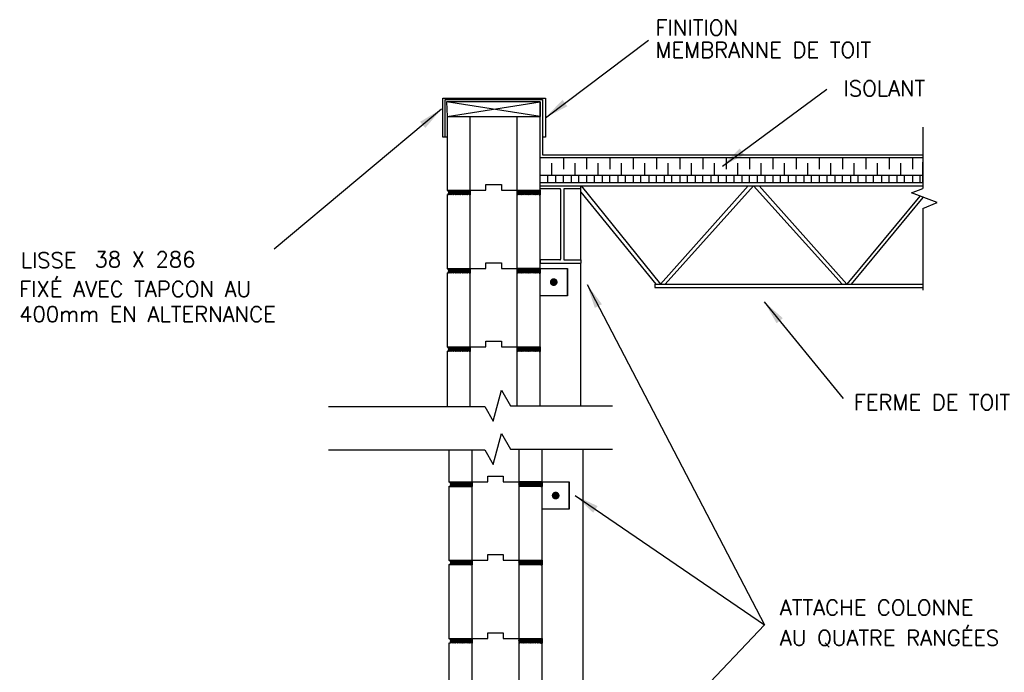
# Model space of a CAD drawing. Extents: x -8161 to 38956, y 80 to 6396.
# Tile 11 of 14: x 25741 to 28280, y 2611 to 4294. Entities that reach past the tile are written whole.
import ezdxf

# ---------------------------------------------------------------- set-up
doc = ezdxf.new("R2010")
doc.units = 0
doc.layers.get('0').update_dxf_attribs({"linetype": 'CONTINUOUS'})
for name, color, linetype in [('ACIER', 6, 'CONTINUOUS'), ('BOIS', 2, 'CONTINUOUS'), ('DIVISION', 211, 'CONTINUOUS'), ('FINITION', 5, 'CONTINUOUS'), ('ISOBLOC', 3, 'CONTINUOUS'), ('ISOLANT', 9, 'CONTINUOUS'), ('MEMBRANNE TOIT', 130, 'CONTINUOUS'), ('MORTIER', 8, 'CONTINUOUS'), ('SPECIFICATION', 1, 'CONTINUOUS')]:
    doc.layers.add(name, color=color, linetype=linetype)
doc.styles.add('ROMANS', font='romans')
doc.dimstyles.new('TGC', dxfattribs={"dimtxt": 2, "dimasz": 3, "dimexe": 2.5, "dimexo": 2.5, "dimgap": 1, "dimtad": 2, "dimdec": 0, "dimzin": 9, "dimtxsty": 'ROMANS', "dimblk": 'OBLIQUE', "dimcen": 1, "dimdle": 1.5, "dimclrd": 1, "dimclre": 1, "dimclrt": 1, "dimaunit": 1, "dimadec": 4, "dimazin": 0, "dimtfac": 1, "dimtdec": 0, "dimtmove": 0, "dimatfit": 3, "dimfxl": 1, "dimtzin": 0, "dimarcsym": 0})

# ---------------------------------------------------------------- blocks, each defined once
blk = doc.blocks.new('_Oblique')
at = {"color": 0, "linetype": 'ByBlock', "lineweight": -2}
blk.add_line((-0.5, -0.5), (0.5, 0.5), dxfattribs=at)

msp = doc.modelspace()

# ---------------------------------------------------------------- hatches: boundary and pattern name
at = {"layer": 'MORTIER'}
h = msp.add_hatch(dxfattribs=at)
h.set_pattern_fill('STEEL', color=256, style=0)
h.set_pattern_definition([(45, (22839.0332, 2147.564), (-2.245064, 2.245064), []), (45, (22839.0332, 2149.1516), (-2.245064, 2.245064), [])])
h.paths.add_polyline_path([(27083, 3842.6), (27083, 3854.6), (27023, 3854.6), (27023, 3842.6)])
h.paths.add_polyline_path([(26843, 3854.6, -0.746287), (26843, 3842.6), (26903, 3842.6), (26903, 3854.6)])
h = msp.add_hatch(dxfattribs=at)
h.set_pattern_fill('STEEL', color=256, style=0)
h.set_pattern_definition([(45, (22839.0332, 1945.564), (-2.245064, 2.245064), []), (45, (22839.0332, 1947.1516), (-2.245064, 2.245064), [])])
h.paths.add_polyline_path([(27083, 3640.6), (27083, 3652.6), (27023, 3652.6), (27023, 3640.6)])
h.paths.add_polyline_path([(26843, 3652.6, -0.746287), (26843, 3640.6), (26903, 3640.6), (26903, 3652.6)])
h = msp.add_hatch(dxfattribs=at)
h.set_pattern_fill('STEEL', color=256, style=0)
h.set_pattern_definition([(45, (22839.0332, 1743.564), (-2.245064, 2.245064), []), (45, (22839.0332, 1745.1516), (-2.245064, 2.245064), [])])
h.paths.add_polyline_path([(27083, 3438.6), (27083, 3450.6), (27023, 3450.6), (27023, 3438.6)])
h.paths.add_polyline_path([(26843, 3450.6, -0.746287), (26843, 3438.6), (26903, 3438.6), (26903, 3450.6)])
h = msp.add_hatch(dxfattribs=at)
h.set_pattern_fill('STEEL', color=256, style=0)
h.set_pattern_definition([(45, (22844.0043, 1395.1165), (-2.245064, 2.245064), []), (45, (22844.0043, 1396.704), (-2.245064, 2.245064), [])])
h.paths.add_polyline_path([(27087.9, 3090.1), (27087.9, 3102.1), (27027.9, 3102.1), (27027.9, 3090.1)])
h.paths.add_polyline_path([(26847.9, 3102.1, -0.746287), (26847.9, 3090.1), (26907.9, 3090.1), (26907.9, 3102.1)])
h = msp.add_hatch(dxfattribs=at)
h.set_pattern_fill('STEEL', color=256, style=0)
h.set_pattern_definition([(45, (22844.0043, 1193.1165), (-2.245064, 2.245064), []), (45, (22844.0043, 1194.704), (-2.245064, 2.245064), [])])
h.paths.add_polyline_path([(27087.9, 2888.1), (27087.9, 2900.1), (27027.9, 2900.1), (27027.9, 2888.1)])
h.paths.add_polyline_path([(26847.9, 2900.1, -0.746287), (26847.9, 2888.1), (26907.9, 2888.1), (26907.9, 2900.1)])
h = msp.add_hatch(dxfattribs=at)
h.set_pattern_fill('STEEL', color=256, style=0)
h.set_pattern_definition([(45, (22844.0043, 991.1165), (-2.245064, 2.245064), []), (45, (22844.0043, 992.704), (-2.245064, 2.245064), [])])
h.paths.add_polyline_path([(27087.9, 2686.1), (27087.9, 2698.1), (27027.9, 2698.1), (27027.9, 2686.1)])
h.paths.add_polyline_path([(26847.9, 2698.1, -0.746287), (26847.9, 2686.1), (26907.9, 2686.1), (26907.9, 2698.1)])

# ---------------------------------------------------------------- linework, layer by layer
at = {"layer": 'ACIER'}
for p, q in [((28069.6, 3874.3), (28069.6, 3926.7)), ((27083, 3893.8), (28069.6, 3893.8)), ((27103, 3874.3), (27103, 3893.8)), ((27103, 3893.8), (27123, 3893.8)), ((27123, 3893.8), (27123, 3874.3)), ((27143, 3874.3), (27143, 3893.8)), ((27143, 3874.3), (27143, 3893.8)), ((27163, 3893.8), (27163, 3874.3)), ((27183, 3874.3), (27183, 3893.8)), ((27183, 3874.3), (27183, 3893.8)), ((27203, 3893.8), (27203, 3874.3)), ((27223, 3874.3), (27223, 3893.8)), ((27223, 3874.3), (27223, 3893.8)), ((27243, 3893.8), (27243, 3874.3)), ((27263, 3874.3), (27263, 3893.8)), ((27263, 3874.3), (27263, 3893.8)), ((27283, 3893.8), (27283, 3874.3)), ((27303, 3874.3), (27303, 3893.8)), ((27303, 3874.3), (27303, 3893.8)), ((27323, 3893.8), (27323, 3874.3)), ((27343, 3874.3), (27343, 3893.8)), ((27343, 3874.3), (27343, 3893.8)), ((27363, 3893.8), (27363, 3874.3)), ((27383, 3874.3), (27383, 3893.8)), ((27383, 3874.3), (27383, 3893.8)), ((27403, 3893.8), (27403, 3874.3)), ((27423, 3874.3), (27423, 3893.8)), ((27423, 3874.3), (27423, 3893.8)), ((27443, 3893.8), (27443, 3874.3)), ((27463, 3874.3), (27463, 3893.8)), ((27463, 3874.3), (27463, 3893.8)), ((27483, 3893.8), (27483, 3874.3)), ((27503, 3874.3), (27503, 3893.8)), ((27503, 3874.3), (27503, 3893.8)), ((27523, 3893.8), (27523, 3874.3)), ((27543, 3874.3), (27543, 3893.8)), ((27543, 3874.3), (27543, 3893.8)), ((27563, 3893.8), (27563, 3874.3)), ((27583, 3874.3), (27583, 3893.8)), ((27583, 3874.3), (27583, 3893.8)), ((27603, 3893.8), (27603, 3874.3)), ((27623, 3874.3), (27623, 3893.8)), ((27623, 3874.3), (27623, 3893.8)), ((27643, 3893.8), (27643, 3874.3)), ((27663, 3874.3), (27663, 3893.8)), ((27663, 3874.3), (27663, 3893.8)), ((27683, 3893.8), (27683, 3874.3)), ((27703, 3874.3), (27703, 3893.8)), ((27703, 3874.3), (27703, 3893.8)), ((27723, 3893.8), (27723, 3874.3)), ((27743, 3874.3), (27743, 3893.8)), ((27743, 3874.3), (27743, 3893.8)), ((27763, 3893.8), (27763, 3874.3)), ((27783, 3874.3), (27783, 3893.8)), ((27783, 3874.3), (27783, 3893.8)), ((27803, 3893.8), (27803, 3874.3)), ((27823, 3874.3), (27823, 3893.8)), ((27823, 3874.3), (27823, 3893.8)), ((27843, 3893.8), (27843, 3874.3)), ((27863, 3874.3), (27863, 3893.8)), ((27863, 3874.3), (27863, 3893.8)), ((27883, 3893.8), (27883, 3874.3)), ((27903, 3874.3), (27903, 3893.8)), ((27903, 3874.3), (27903, 3893.8)), ((27923, 3893.8), (27923, 3874.3)), ((27943, 3874.3), (27943, 3893.8)), ((27943, 3874.3), (27943, 3893.8)), ((27963, 3893.8), (27963, 3874.3)), ((27983, 3874.3), (27983, 3893.8)), ((27983, 3874.3), (27983, 3893.8)), ((28003, 3893.8), (28003, 3874.3)), ((28023, 3874.3), (28023, 3893.8)), ((28023, 3874.3), (28023, 3893.8)), ((28043, 3893.8), (28043, 3874.3)), ((28063, 3874.3), (28063, 3893.8)), ((27083, 3874.3), (28069.6, 3874.3)), ((27083, 3866.1), (27175, 3866.1)), ((27083, 3866.1), (28069.6, 3866.1)), ((27123, 3874.3), (27143, 3874.3)), ((27188.3, 3674.7), (27188.3, 3866.1)), ((27189.2, 3866.1), (27393.4, 3611.9)), ((27619.3, 3866.1), (27393.4, 3611.9)), ((27633.5, 3866.1), (27405.3, 3611.9)), ((27633.5, 3866.1), (27861.8, 3611.9)), ((27647.8, 3866.1), (27873.7, 3611.9)), ((27133.9, 3858.4), (27083, 3858.4)), ((27135.9, 3856.4), (27135.9, 3676.7)), ((27143.9, 3856.4), (27143.9, 3676.7)), ((27188.3, 3858.4), (27145.9, 3858.4)), ((27188.3, 3849.8), (27381.5, 3611.9)), ((28061.9, 3839.5), (27873.7, 3611.9)), ((28069.6, 3836.2), (27885.5, 3611.9)), ((27133.9, 3674.7), (27083, 3674.7)), ((27083, 3674.7), (27083, 3666.7)), ((27083, 3666.7), (27188, 3666.7)), ((27145.9, 3674.7), (27188, 3674.7)), ((27175, 3666.7), (27175, 3665.5)), ((27188, 3674.7), (27188, 3666.7)), ((27188.3, 3298.9), (27188.3, 3665.5)), ((27083, 3652.6), (27023, 3652.6)), ((27023, 3652.6), (27023, 3622.8)), ((27083, 3652.6), (27153.3, 3652.6)), ((27083, 3582.6), (27083, 3652.6)), ((27153.3, 3652.6), (27153.3, 3582.6)), ((27153.3, 3582.6), (27153.3, 3652.6)), ((27379.1, 3611.9), (28069.6, 3611.9)), ((27379.1, 3611.9), (27379.1, 3603.9)), ((27153.3, 3582.6), (27083, 3582.6)), ((27379.1, 3603.9), (28069.6, 3603.9)), ((27193.2, 3187.1), (27193.2, 1486.1)), ((27087.9, 3102.1), (27027.9, 3102.1)), ((27027.9, 3102.1), (27027.9, 3072.3)), ((27087.9, 3102.1), (27158.2, 3102.1)), ((27087.9, 3032.1), (27087.9, 3102.1)), ((27158.2, 3102.1), (27158.2, 3032.1)), ((27158.2, 3102.1), (27158.2, 3032.1)), ((27158.2, 3032.1), (27158.2, 3102.1)), ((27158.2, 3032.1), (27087.9, 3032.1))]:
    msp.add_line(p, q, dxfattribs=at)
at = {"layer": 'ACIER', "const_width": 10}
for points in [[(27113.1, 3617.6, 1), (27123.1, 3617.6, 1)], [(27118.1, 3067.1, 1), (27128.1, 3067.1, 1)]]:
    msp.add_lwpolyline(points, format="xyb", close=True, dxfattribs=at)
at = {"layer": 'ACIER'}
for centre, start, end in [((27133.9, 3856.4), 0, 90), ((27145.9, 3856.4), 90, 180), ((27133.9, 3676.7), 270, 0), ((27145.9, 3676.7), 180, 270)]:
    msp.add_arc(centre, 2, start, end, dxfattribs=at)
at = {"layer": 'BOIS'}
for p, q in [((27083, 4082.6), (26841.2, 4082.6)), ((26841.2, 4082.6), (26843, 4044.6)), ((27083, 4044.6), (26841.2, 4082.6)), ((26843, 4044.6), (27083, 4082.6)), ((27083, 4044.6), (27083, 4082.6)), ((27083, 4082.6), (27083, 4044.6)), ((26843, 4044.6), (27083, 4044.6))]:
    msp.add_line(p, q, dxfattribs=at)
at = {"layer": 'DIVISION'}
for p, q in [((28069.6, 4017.6), (28069.6, 3859.4)), ((28040.5, 3847.6), (28069.6, 3859.4)), ((28106.8, 3822.6), (28040.5, 3847.6)), ((28069.6, 3836.7), (28069.6, 3836.2)), ((28069.6, 3807.2), (28106.8, 3822.6)), ((28069.6, 3807.2), (28069.6, 3596.9)), ((26962.3, 3259), (26983.7, 3338.8)), ((26983.7, 3338.8), (27006.7, 3298.9)), ((26537.4, 3296.5), (26940.6, 3296.5)), ((26537.4, 3296.5), (26940.6, 3296.5)), ((26940.6, 3296.5), (26962.3, 3259)), ((27006.7, 3298.9), (27269.4, 3298.9)), ((26962.3, 3147.2), (26983.7, 3227)), ((26983.7, 3227), (27006.7, 3187.1)), ((26537.4, 3184.7), (26940.6, 3184.7)), ((26537.4, 3184.7), (26940.6, 3184.7)), ((26940.6, 3184.7), (26962.3, 3147.2)), ((27006.7, 3187.1), (27269.4, 3187.1))]:
    msp.add_line(p, q, dxfattribs=at)
at = {"layer": 'FINITION'}
for p, q in [((26832.4, 3991.2), (26832.4, 4092)), ((26832.4, 4092), (27096.7, 4092)), ((27096.7, 4092), (27096.7, 3991.2)), ((26843, 3991.2), (26832.4, 3991.2)), ((27096.7, 3991.2), (27089.1, 3991.2))]:
    msp.add_line(p, q, dxfattribs=at)
at = {"layer": 'ISOBLOC'}
for p, q in [((26843, 4044.6), (26843, 3854.6)), ((26903, 3854.6), (26903, 4044.6)), ((27023, 4044.6), (27023, 3854.6)), ((27083, 3854.6), (27083, 4044.6)), ((26943, 3854.6), (26943, 3869.6)), ((26943, 3869.6), (26983, 3869.6)), ((26943, 3854.6), (26943, 3869.6)), ((26943, 3869.6), (26983, 3869.6)), ((26983, 3869.6), (26983, 3854.6)), ((26983, 3869.6), (26983, 3854.6)), ((26843, 3854.6), (26903, 3854.6)), ((26843, 3842.6), (26843, 3652.6)), ((26903, 3854.6), (26943, 3854.6)), ((26903, 3854.6), (26903, 3842.6)), ((26903, 3854.6), (26943, 3854.6)), ((26903, 3652.6), (26903, 3842.6)), ((26983, 3854.6), (27023, 3854.6)), ((26983, 3854.6), (27023, 3854.6)), ((27023, 3854.6), (27023, 3842.6)), ((27023, 3854.6), (27083, 3854.6)), ((27023, 3842.6), (27023, 3652.6)), ((27083, 3652.6), (27083, 3842.6)), ((26943, 3652.6), (26943, 3667.6)), ((26943, 3667.6), (26983, 3667.6)), ((26943, 3652.6), (26943, 3667.6)), ((26943, 3667.6), (26983, 3667.6)), ((26983, 3667.6), (26983, 3652.6)), ((26983, 3667.6), (26983, 3652.6)), ((26843, 3652.6), (26903, 3652.6)), ((26843, 3640.6), (26843, 3450.6)), ((26903, 3652.6), (26943, 3652.6)), ((26903, 3652.6), (26903, 3640.6)), ((26903, 3652.6), (26943, 3652.6)), ((26903, 3450.6), (26903, 3640.6)), ((26983, 3652.6), (27023, 3652.6)), ((26983, 3652.6), (27023, 3652.6)), ((27023, 3652.6), (27023, 3640.6)), ((27023, 3652.6), (27083, 3652.6)), ((27023, 3640.6), (27023, 3450.6)), ((27083, 3450.6), (27083, 3640.6)), ((26943, 3450.6), (26943, 3465.6)), ((26943, 3465.6), (26983, 3465.6)), ((26943, 3450.6), (26943, 3465.6)), ((26943, 3465.6), (26983, 3465.6)), ((26983, 3465.6), (26983, 3450.6)), ((26983, 3465.6), (26983, 3450.6)), ((26843, 3450.6), (26903, 3450.6)), ((26843, 3438.6), (26843, 3296.5)), ((26903, 3450.6), (26943, 3450.6)), ((26903, 3450.6), (26903, 3438.6)), ((26903, 3450.6), (26943, 3450.6)), ((26903, 3296.5), (26903, 3438.6)), ((26983, 3450.6), (27023, 3450.6)), ((26983, 3450.6), (27023, 3450.6)), ((27023, 3450.6), (27023, 3438.6)), ((27023, 3450.6), (27083, 3450.6)), ((27023, 3438.6), (27023, 3298.9)), ((27083, 3298.9), (27083, 3438.6)), ((26847.9, 3184.7), (26847.9, 3102.1)), ((26907.9, 3102.1), (26907.9, 3184.7)), ((27027.9, 3187.1), (27027.9, 3102.1)), ((27087.9, 3102.1), (27087.9, 3187.1)), ((26847.9, 3102.1), (26907.9, 3102.1)), ((26907.9, 3102.1), (26947.9, 3102.1)), ((26907.9, 3102.1), (26947.9, 3102.1)), ((26907.9, 3102.1), (26947.9, 3102.1)), ((26907.9, 3102.1), (26907.9, 3090.1)), ((26907.9, 3102.1), (26947.9, 3102.1)), ((26947.9, 3102.1), (26947.9, 3117.1)), ((26947.9, 3117.1), (26987.9, 3117.1)), ((26947.9, 3102.1), (26947.9, 3117.1)), ((26947.9, 3117.1), (26987.9, 3117.1)), ((26947.9, 3102.1), (26947.9, 3117.1)), ((26947.9, 3117.1), (26987.9, 3117.1)), ((26947.9, 3102.1), (26947.9, 3117.1)), ((26947.9, 3117.1), (26987.9, 3117.1)), ((26987.9, 3117.1), (26987.9, 3102.1)), ((26987.9, 3117.1), (26987.9, 3102.1)), ((26987.9, 3117.1), (26987.9, 3102.1)), ((26987.9, 3117.1), (26987.9, 3102.1)), ((26987.9, 3102.1), (27027.9, 3102.1)), ((26987.9, 3102.1), (27027.9, 3102.1)), ((26987.9, 3102.1), (27027.9, 3102.1)), ((26987.9, 3102.1), (27027.9, 3102.1)), ((27027.9, 3102.1), (27027.9, 3090.1)), ((27027.9, 3102.1), (27087.9, 3102.1)), ((26847.9, 3090.1), (26847.9, 2900.1)), ((26847.9, 3090.1), (26907.9, 3090.1)), ((26907.9, 2900.1), (26907.9, 3090.1)), ((27027.9, 3090.1), (27027.9, 2900.1)), ((27087.9, 3090.1), (27027.9, 3090.1)), ((27087.9, 2900.1), (27087.9, 3090.1)), ((26847.9, 2900.1), (26907.9, 2900.1)), ((26907.9, 2900.1), (26947.9, 2900.1)), ((26907.9, 2900.1), (26907.9, 2888.1)), ((26907.9, 2900.1), (26947.9, 2900.1)), ((26947.9, 2900.1), (26947.9, 2915.1)), ((26947.9, 2915.1), (26987.9, 2915.1)), ((26947.9, 2900.1), (26947.9, 2915.1)), ((26947.9, 2915.1), (26987.9, 2915.1)), ((26987.9, 2915.1), (26987.9, 2900.1)), ((26987.9, 2915.1), (26987.9, 2900.1)), ((26987.9, 2900.1), (27027.9, 2900.1)), ((26987.9, 2900.1), (27027.9, 2900.1)), ((27027.9, 2900.1), (27027.9, 2888.1)), ((27027.9, 2900.1), (27087.9, 2900.1)), ((26907.9, 2888.1), (26847.9, 2888.1)), ((26847.9, 2888.1), (26847.9, 2698.1)), ((26907.9, 2698.1), (26907.9, 2888.1)), ((27087.9, 2888.1), (27027.9, 2888.1)), ((27027.9, 2888.1), (27027.9, 2698.1)), ((27087.9, 2698.1), (27087.9, 2888.1)), ((26847.9, 2698.1), (26907.9, 2698.1)), ((26907.9, 2698.1), (26947.9, 2698.1)), ((26907.9, 2698.1), (26947.9, 2698.1)), ((26907.9, 2698.1), (26947.9, 2698.1)), ((26907.9, 2698.1), (26907.9, 2686.1)), ((26907.9, 2698.1), (26947.9, 2698.1)), ((26947.9, 2698.1), (26947.9, 2713.1)), ((26947.9, 2713.1), (26987.9, 2713.1)), ((26947.9, 2698.1), (26947.9, 2713.1)), ((26947.9, 2713.1), (26987.9, 2713.1)), ((26947.9, 2698.1), (26947.9, 2713.1)), ((26947.9, 2713.1), (26987.9, 2713.1)), ((26947.9, 2698.1), (26947.9, 2713.1)), ((26947.9, 2713.1), (26987.9, 2713.1)), ((26987.9, 2713.1), (26987.9, 2698.1)), ((26987.9, 2713.1), (26987.9, 2698.1)), ((26987.9, 2713.1), (26987.9, 2698.1)), ((26987.9, 2713.1), (26987.9, 2698.1)), ((26987.9, 2698.1), (27027.9, 2698.1)), ((26987.9, 2698.1), (27027.9, 2698.1)), ((26987.9, 2698.1), (27027.9, 2698.1)), ((26987.9, 2698.1), (27027.9, 2698.1)), ((27027.9, 2698.1), (27027.9, 2686.1)), ((27027.9, 2698.1), (27087.9, 2698.1)), ((26847.9, 2686.1), (26847.9, 2496.1)), ((26907.9, 2496.1), (26907.9, 2686.1)), ((27027.9, 2686.1), (27027.9, 2496.1)), ((27087.9, 2496.1), (27087.9, 2686.1))]:
    msp.add_line(p, q, dxfattribs=at)
at = {"layer": 'ISOLANT'}
for p, q in [((27083, 3938.8), (28069.6, 3938.8)), ((27113, 3938.8), (27143, 3938.8)), ((27143, 3938.8), (27143, 3908.5)), ((27203, 3938.8), (27203, 3908.5)), ((27263, 3938.8), (27263, 3908.5)), ((27323, 3938.8), (27323, 3908.5)), ((27383, 3938.8), (27383, 3908.5)), ((27443, 3938.8), (27443, 3908.5)), ((27503, 3938.8), (27503, 3908.5)), ((27563, 3938.8), (27563, 3908.5)), ((27623, 3938.8), (27623, 3908.5)), ((27683, 3938.8), (27683, 3908.5)), ((27743, 3938.8), (27743, 3908.5)), ((27803, 3938.8), (27803, 3908.5)), ((27863, 3938.8), (27863, 3908.5)), ((27923, 3938.8), (27923, 3908.5)), ((27983, 3938.8), (27983, 3908.5)), ((28043, 3938.8), (28043, 3908.5)), ((27113, 3893.8), (27113, 3924)), ((27173, 3893.8), (27173, 3924)), ((27233, 3893.8), (27233, 3924)), ((27293, 3893.8), (27293, 3924)), ((27353, 3893.8), (27353, 3924)), ((27413, 3893.8), (27413, 3924)), ((27473, 3893.8), (27473, 3924)), ((27533, 3893.8), (27533, 3924)), ((27593, 3893.8), (27593, 3924)), ((27653, 3893.8), (27653, 3924)), ((27713, 3893.8), (27713, 3924)), ((27773, 3893.8), (27773, 3924)), ((27833, 3893.8), (27833, 3924)), ((27893, 3893.8), (27893, 3924)), ((27953, 3893.8), (27953, 3924)), ((28013, 3893.8), (28013, 3924))]:
    msp.add_line(p, q, dxfattribs=at)
at = {"layer": 'MEMBRANNE TOIT'}
for p, q in [((26837.9, 3991.2), (26837.9, 4088.5)), ((26837.9, 4088.5), (27089.1, 4088.5)), ((27089.1, 4088.5), (27089.1, 3945.8)), ((27089.1, 3945.8), (28069.6, 3945.8))]:
    msp.add_line(p, q, dxfattribs=at)
at = {"layer": 'MORTIER'}
for p, q in [((27083, 3854.6), (27083, 3842.6)), ((27083, 3652.6), (27083, 3640.6)), ((27083, 3450.6), (27083, 3438.6)), ((27087.9, 3102.1), (27087.9, 3090.1)), ((27087.9, 2900.1), (27087.9, 2888.1)), ((27087.9, 2698.1), (27087.9, 2686.1))]:
    msp.add_line(p, q, dxfattribs=at)
for centre in [(26841.2, 3848.6), (26841.2, 3646.6), (26841.2, 3444.6), (26846.2, 3096.1), (26846.2, 2894.1), (26846.2, 2692.1)]:
    msp.add_arc(centre, 6.26, 286.533, 73.467, dxfattribs=at)

# ---------------------------------------------------------------- texts
at = {"layer": 'SPECIFICATION', "style": 'ROMANS'}
for s, p in [('FINITION', (27380.9, 4253.7)), ('MEMBRANNE DE TOIT', (27380.9, 4196.3)), ('ISOLANT', (27865.4, 4097.3)), ('LISSE', (25743.5, 3654)), ('38 X 286', (25933.7, 3656.3)), ('FIXÉ AVEC TAPCON AU', (25739.8, 3579.7)), ('400mm EN ALTERNANCE', (25739.8, 3514.9)), ('FERME DE TOIT', (27892.4, 3287.7)), ('ATTACHE COLONNE', (27701.4, 2758.3)), ('AU QUATRE RANGÉES', (27701.4, 2680))]:
    msp.add_text(s, height=40, dxfattribs=at).set_placement(p)

# ---------------------------------------------------------------- leaders
at = {"layer": 'SPECIFICATION'}
for points in [[(27096.7, 4041.6), (27362.2, 4241.8)], [(27552.9, 3916.9), (27822.8, 4114.8)], [(26828.4, 4063.6), (26397.4, 3702.4)], [(27204, 3611.6), (27661.9, 2733.4)], [(27661.1, 3566.8), (27864.1, 3317.4)], [(27173.5, 3066.9), (27661.9, 2733.4)], [(27204, 2253.4), (27661.9, 2733.4)]]:
    msp.add_leader(points, dimstyle='TGC', override={"dimscale": 21, "dimgap": 1, "dimtad": 0}, dxfattribs=at)

doc.saveas('drawing.dxf')
